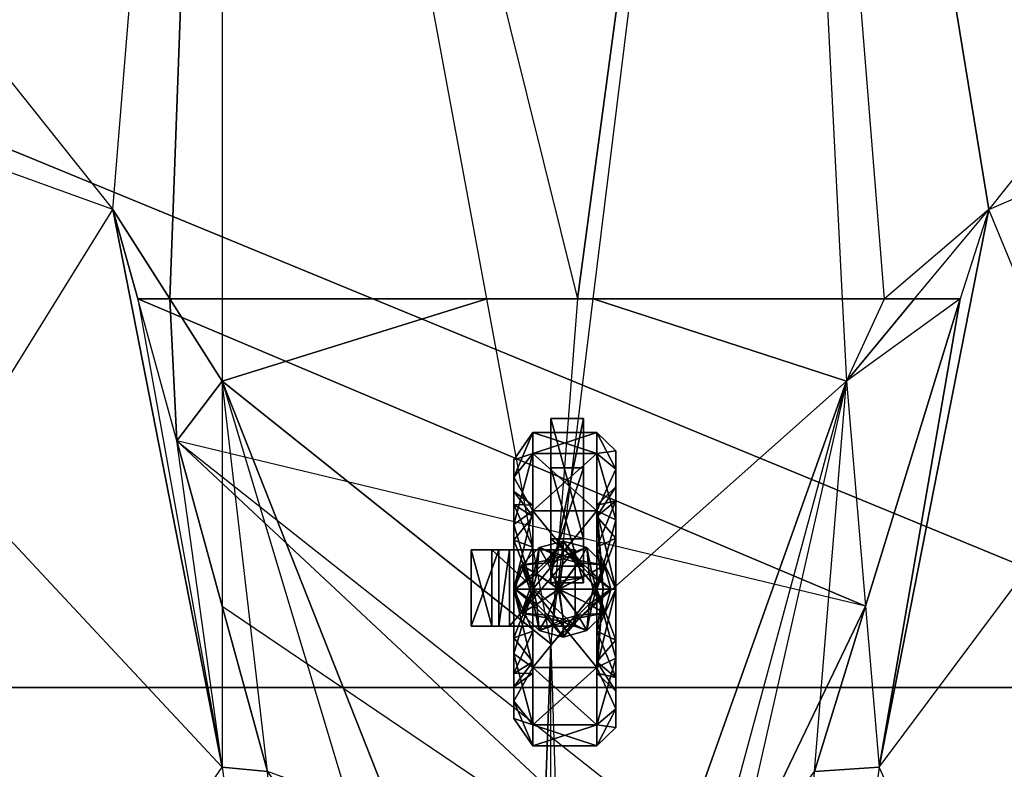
# Model space of a CAD drawing. Header units: metres. Extents: x -305 to 296, y -370 to 370.
# Tile 4 of 13: x -48 to 41, y -217 to -149. Entities that reach past the tile are written whole.
import ezdxf

# ---------------------------------------------------------------- set-up
doc = ezdxf.new("R2010")
doc.units = ezdxf.units.M

msp = doc.modelspace()

# ---------------------------------------------------------------- linework, layer by layer
for points in [[(-39.9999, -166.333, -174.667), (-29.9999, -44, -157.5), (-69.9999, -128.666, -183.667)], [(-39.9999, -166.333, -174.667), (-29.9999, -44, -157.5), (-34.7871, -174.5, -164.502)], [(-29.9999, -44, -157.5), (-29.9999, -174.5, -155.293), (-34.7871, -174.5, -164.502)], [(-29.9999, -44, -157.5), (2.45836, -174.5, -140.39), (20, -44, -156.333)], [(-5.83328, -174.5, -140.583), (-29.9999, -44, -157.5), (2.45836, -174.5, -140.39)], [(-29.9999, -44, -157.5), (-29.9999, -174.5, -155.293), (-5.83328, -174.5, -140.583)], [(2.45836, -174.5, -140.39), (3.88889, -174.5, -140.356), (20, -44, -156.333)], [(20, -44, -156.333), (26.6196, -174.5, -155.23), (3.88889, -174.5, -140.356)], [(20, -44, -156.333), (70, -128.666, -183.667), (40, -166.333, -174.667)], [(20, -44, -156.333), (40, -166.333, -174.667), (30.4929, -174.5, -160.668)], [(20, -44, -156.333), (26.6196, -174.5, -155.23), (30.4929, -174.5, -160.668)], [(-39.9999, -166.333, -174.667), (-69.9999, -155.5, -210.667), (-69.9999, -128.666, -183.667)], [(40, -166.333, -174.667), (65, -155.5, -210.667), (70, -128.666, -183.667)], [(70, -210, -228.667), (92.0001, -139.833, -228.667), (-99.9999, -140, -228.667)], [(-99.9999, -140, -228.667), (-79.9999, -210, -228.667), (70, -210, -228.667)], [(-39.9999, -166.333, -174.667), (-69.9999, -155.5, -210.667), (-54.9999, -190.5, -210.667)], [(50, -190.5, -210.667), (40, -166.333, -174.667), (65, -155.5, -210.667)], [(-39.9999, -166.333, -174.667), (-29.9999, -217.25, -188.167), (-54.9999, -190.5, -210.667)], [(-39.9999, -166.333, -174.667), (-34.7871, -174.5, -164.502), (-37.689, -174.5, -174.416)], [(-39.9999, -166.333, -174.667), (-37.689, -174.5, -174.416), (-29.9999, -217.25, -188.167)], [(40, -166.333, -174.667), (30, -217.25, -188.167), (50, -190.5, -210.667)], [(40, -166.333, -174.667), (37.3828, -174.5, -174.416), (30, -217.25, -188.167)], [(33.2234, -174.5, -164.502), (40, -166.333, -174.667), (30.4929, -174.5, -160.668)], [(33.2234, -174.5, -164.502), (40, -166.333, -174.667), (37.3828, -174.5, -174.416)], [(-34.1403, -187.451, -174.416), (-37.689, -174.5, -174.416), (28.75, -202.562, -174.416)], [(-37.689, -174.5, -174.416), (37.3828, -174.5, -174.416), (28.75, -202.562, -174.416)], [(-37.689, -174.5, -174.416), (37.3828, -174.5, -174.416), (-34.7871, -174.5, -164.502)], [(-37.689, -174.5, -174.416), (-34.7871, -174.5, -164.502), (-34.1403, -187.451, -174.416)], [(-34.1403, -187.451, -174.416), (-37.689, -174.5, -174.416), (-29.9999, -217.25, -188.167)], [(37.3828, -174.5, -174.416), (-34.7871, -174.5, -164.502), (-5.83328, -174.5, -140.583)], [(-34.7871, -174.5, -164.502), (-29.9999, -174.5, -155.293), (-5.83328, -174.5, -140.583)], [(-34.7871, -174.5, -164.502), (-29.9999, -174.5, -155.293), (-29.9999, -182, -155.166)], [(-34.7871, -174.5, -164.502), (-29.9999, -182, -155.166), (-34.1403, -187.451, -174.416)], [(0, -206, -136.5), (-5.83328, -174.5, -140.583), (-29.9999, -182, -155.166)], [(-5.83328, -174.5, -140.583), (-29.9999, -174.5, -155.293), (-29.9999, -182, -155.166)], [(37.3828, -174.5, -174.416), (-5.83328, -174.5, -140.583), (33.2234, -174.5, -164.502)], [(2.45836, -174.5, -140.39), (-5.83328, -174.5, -140.583), (33.2234, -174.5, -164.502)], [(0, -206, -136.5), (-5.83328, -174.5, -140.583), (2.45836, -174.5, -140.39)], [(0, -206, -136.5), (3.88889, -174.5, -140.356), (27.0001, -182, -155.166)], [(0, -206, -136.5), (3.88889, -174.5, -140.356), (2.45836, -174.5, -140.39)], [(2.45836, -174.5, -140.39), (30.4929, -174.5, -160.668), (33.2234, -174.5, -164.502)], [(2.45836, -174.5, -140.39), (30.4929, -174.5, -160.668), (3.88889, -174.5, -140.356)], [(30.4929, -174.5, -160.668), (3.88889, -174.5, -140.356), (26.6196, -174.5, -155.23)], [(3.88889, -174.5, -140.356), (26.6196, -174.5, -155.23), (27.0001, -182, -155.166)], [(30.4929, -174.5, -160.668), (26.6196, -174.5, -155.23), (27.0001, -182, -155.166)], [(30.4929, -174.5, -160.668), (33.2234, -174.5, -164.502), (27.0001, -182, -155.166)], [(27.0001, -182, -155.166), (28.75, -202.562, -174.416), (37.3828, -174.5, -174.416)], [(27.0001, -182, -155.166), (33.2234, -174.5, -164.502), (37.3828, -174.5, -174.416)], [(37.3828, -174.5, -174.416), (28.75, -202.562, -174.416), (30, -217.25, -188.167)], [(-29.9999, -182, -155.166), (-29.9999, -202.562, -174.416), (-34.1403, -187.451, -174.416)], [(0, -206, -136.5), (-29.9999, -182, -155.166), (-1.68478, -253.667, -174.416)], [(-29.9999, -182, -155.166), (-14.9999, -232, -174.416), (-1.68478, -253.667, -174.416)], [(-25.8601, -217.671, -174.416), (-29.9999, -182, -155.166), (-14.9999, -232, -174.416)], [(-29.9999, -182, -155.166), (-29.9999, -202.562, -174.416), (-25.8601, -217.671, -174.416)], [(0, -206, -136.5), (1.51636, -253.667, -174.416), (27.0001, -182, -155.166)], [(1.51636, -253.667, -174.416), (13.5, -232, -174.416), (27.0001, -182, -155.166)], [(16.6885, -227.691, -174.416), (13.5, -232, -174.416), (27.0001, -182, -155.166)], [(16.6885, -227.691, -174.416), (24.1022, -217.671, -174.416), (27.0001, -182, -155.166)], [(27.0001, -182, -155.166), (28.75, -202.562, -174.416), (24.1022, -217.671, -174.416)], [(3, -196.417, -236.25), (0, -196.417, -236.25), (0, -185.417, -249.083)], [(3, -196.417, -236.25), (0, -185.417, -249.083), (3, -185.417, -249.083)], [(3, -185.417, -249.083), (0, -185.417, -249.083), (0, -199.917, -257.25)], [(3, -185.417, -249.083), (0, -199.917, -257.25), (3, -199.917, -257.25)], [(0, -185.417, -249.083), (0, -189.917, -248.5), (0, -196.417, -236.25)], [(0, -185.417, -249.083), (0, -189.917, -248.5), (0, -199.917, -257.25)], [(3, -185.417, -249.083), (3, -189.917, -248.5), (3, -196.417, -236.25)], [(3, -185.417, -249.083), (3, -189.917, -248.5), (3, -199.917, -257.25)], [(-1.62488, -188.615, -292.984), (-1.62488, -186.699, -285.833), (-3.37488, -189.186, -285.833)], [(-1.62488, -186.699, -285.833), (-1.62488, -188.615, -278.683), (-3.37488, -190.769, -279.926)], [(-1.62488, -186.699, -285.833), (-3.37488, -190.769, -279.926), (-3.37488, -189.186, -285.833)], [(4.20844, -188.615, -292.984), (4.20844, -186.699, -285.833), (-1.62488, -186.699, -285.833)], [(4.20844, -188.615, -292.984), (-1.62488, -186.699, -285.833), (-1.62488, -188.615, -292.984)], [(4.20844, -186.699, -285.833), (4.20844, -188.615, -278.683), (-1.62488, -188.615, -278.683)], [(4.20844, -186.699, -285.833), (-1.62488, -188.615, -278.683), (-1.62488, -186.699, -285.833)], [(5.95844, -190.051, -292.155), (5.95844, -188.357, -285.833), (4.20844, -186.699, -285.833)], [(5.95844, -190.051, -292.155), (4.20844, -186.699, -285.833), (4.20844, -188.615, -292.984)], [(5.95844, -188.357, -285.833), (4.20844, -188.615, -278.683), (4.20844, -186.699, -285.833)], [(-34.1403, -187.451, -174.416), (-29.9999, -202.562, -174.416), (13.5, -232, -174.416)], [(-34.1403, -187.451, -174.416), (16.6885, -227.691, -174.416), (13.5, -232, -174.416)], [(-34.1403, -187.451, -174.416), (16.6885, -227.691, -174.416), (28.75, -202.562, -174.416)], [(-34.1403, -187.451, -174.416), (-29.9999, -202.562, -174.416), (-29.9999, -217.25, -188.167)], [(-1.62488, -193.85, -298.218), (-1.62488, -188.615, -292.984), (-3.37488, -190.769, -291.74)], [(-1.62488, -188.615, -292.984), (-3.37488, -189.186, -285.833), (-3.37488, -190.769, -291.74)], [(-1.62488, -188.615, -278.683), (-1.62488, -193.85, -273.449), (-3.37488, -195.093, -275.602)], [(-1.62488, -188.615, -278.683), (-3.37488, -195.093, -275.602), (-3.37488, -190.769, -279.926)], [(4.20844, -193.85, -298.218), (4.20844, -188.615, -292.984), (-1.62488, -188.615, -292.984)], [(4.20844, -193.85, -298.218), (-1.62488, -188.615, -292.984), (-1.62488, -193.85, -298.218)], [(4.20844, -188.615, -278.683), (4.20844, -193.85, -273.449), (-1.62488, -193.85, -273.449)], [(4.20844, -188.615, -278.683), (-1.62488, -193.85, -273.449), (-1.62488, -188.615, -278.683)], [(5.95844, -188.357, -285.833), (5.95844, -190.051, -279.512), (4.20844, -188.615, -278.683)], [(5.95844, -194.679, -296.782), (5.95844, -190.051, -292.155), (4.20844, -188.615, -292.984)], [(5.95844, -194.679, -296.782), (4.20844, -188.615, -292.984), (4.20844, -193.85, -298.218)], [(5.95844, -190.051, -279.512), (4.20844, -193.85, -273.449), (4.20844, -188.615, -278.683)], [(5.95844, -192.923, -290.497), (5.95844, -191.673, -285.833), (5.95844, -188.357, -285.833)], [(5.95844, -192.923, -290.497), (5.95844, -188.357, -285.833), (5.95844, -190.051, -292.155)], [(5.95844, -191.673, -285.833), (5.95844, -190.051, -279.512), (5.95844, -188.357, -285.833)], [(-3.37488, -190.769, -291.74), (-3.37488, -189.186, -285.833), (-3.37488, -192.088, -285.833)], [(-3.37488, -189.186, -285.833), (-3.37488, -190.769, -279.926), (-3.37488, -193.282, -281.377)], [(-3.37488, -189.186, -285.833), (-3.37488, -193.282, -281.377), (-3.37488, -192.088, -285.833)], [(-54.9999, -190.5, -210.667), (-69.9999, -221.5, -221.667), (-44.9999, -239.083, -215.167)], [(-54.9999, -190.5, -210.667), (-44.9999, -239.083, -215.167), (-29.9999, -217.25, -188.167)], [(3, -200.417, -254.333), (0, -200.417, -254.333), (0, -189.917, -248.5)], [(3, -200.417, -254.333), (0, -189.917, -248.5), (3, -189.917, -248.5)], [(3, -189.917, -248.5), (0, -189.917, -248.5), (0, -198.917, -238)], [(3, -189.917, -248.5), (0, -198.917, -238), (3, -198.917, -238)], [(0, -198.917, -238), (0, -196.417, -236.25), (0, -189.917, -248.5)], [(0, -199.917, -257.25), (0, -189.917, -248.5), (0, -200.417, -254.333)], [(3, -198.917, -238), (3, -196.417, -236.25), (3, -189.917, -248.5)], [(3, -199.917, -257.25), (3, -189.917, -248.5), (3, -200.417, -254.333)], [(5.95844, -190.051, -279.512), (5.95844, -194.679, -274.884), (4.20844, -193.85, -273.449)], [(5.95844, -196.337, -293.91), (5.95844, -192.923, -290.497), (5.95844, -190.051, -292.155)], [(5.95844, -196.337, -293.91), (5.95844, -190.051, -292.155), (5.95844, -194.679, -296.782)], [(5.95844, -191.673, -285.833), (5.95844, -192.923, -281.17), (5.95844, -190.051, -279.512)], [(5.95844, -192.923, -281.17), (5.95844, -194.679, -274.884), (5.95844, -190.051, -279.512)], [(50, -190.5, -210.667), (40, -239.083, -215.167), (30, -217.25, -188.167)], [(60, -221.5, -221.667), (50, -190.5, -210.667), (40, -239.083, -215.167)], [(-1.62488, -193.85, -298.218), (-3.37488, -190.769, -291.74), (-3.37488, -195.093, -296.064)], [(-3.37488, -195.093, -296.064), (-3.37488, -190.769, -291.74), (-3.37488, -193.282, -290.289)], [(-3.37488, -190.769, -291.74), (-3.37488, -192.088, -285.833), (-3.37488, -193.282, -290.289)], [(-3.37488, -190.769, -279.926), (-3.37488, -195.093, -275.602), (-3.37488, -196.544, -278.115)], [(-3.37488, -190.769, -279.926), (-3.37488, -196.544, -278.115), (-3.37488, -193.282, -281.377)], [(-3.37488, -193.282, -290.289), (-3.37488, -192.088, -285.833), (-1.62488, -193.331, -285.833)], [(-3.37488, -192.088, -285.833), (-3.37488, -193.282, -281.377), (-1.62488, -194.359, -281.999)], [(-3.37488, -192.088, -285.833), (-1.62488, -194.359, -281.999), (-1.62488, -193.331, -285.833)], [(4.20844, -194.359, -289.668), (4.20844, -193.331, -285.833), (5.95844, -191.673, -285.833)], [(4.20844, -194.359, -289.668), (5.95844, -191.673, -285.833), (5.95844, -192.923, -290.497)], [(4.20844, -193.331, -285.833), (5.95844, -192.923, -281.17), (5.95844, -191.673, -285.833)], [(-3.37488, -195.093, -296.064), (-3.37488, -193.282, -290.289), (-3.37488, -196.544, -293.551)], [(-3.37488, -196.544, -293.551), (-3.37488, -193.282, -290.289), (-1.62488, -194.359, -289.668)], [(-3.37488, -193.282, -290.289), (-1.62488, -193.331, -285.833), (-1.62488, -194.359, -289.668)], [(-3.37488, -193.282, -281.377), (-3.37488, -196.544, -278.115), (-1.62488, -197.166, -279.192)], [(-3.37488, -193.282, -281.377), (-1.62488, -197.166, -279.192), (-1.62488, -194.359, -281.999)], [(4.20844, -197.166, -292.474), (4.20844, -194.359, -289.668), (5.95844, -192.923, -290.497)], [(4.20844, -197.166, -292.474), (5.95844, -192.923, -290.497), (5.95844, -196.337, -293.91)], [(4.20844, -193.331, -285.833), (4.20844, -194.359, -281.999), (5.95844, -192.923, -281.17)], [(4.20844, -194.359, -281.999), (5.95844, -196.337, -277.756), (5.95844, -192.923, -281.17)], [(5.95844, -192.923, -281.17), (5.95844, -196.337, -277.756), (5.95844, -194.679, -274.884)], [(-1.62488, -201, -300.134), (-1.62488, -193.85, -298.218), (-3.37488, -195.093, -296.064)], [(-1.62488, -193.85, -273.449), (-1.62488, -201, -271.533), (-3.37488, -201, -274.02)], [(-1.62488, -193.85, -273.449), (-3.37488, -201, -274.02), (-3.37488, -195.093, -275.602)], [(-1.62488, -194.359, -289.668), (-1.62488, -201, -285.626), (-1.62488, -193.331, -285.833)], [(-1.62488, -193.331, -285.833), (-1.62488, -201, -285.626), (-1.62488, -194.359, -281.999)], [(4.20844, -201, -300.134), (4.20844, -193.85, -298.218), (-1.62488, -193.85, -298.218)], [(4.20844, -201, -300.134), (-1.62488, -193.85, -298.218), (-1.62488, -201, -300.134)], [(4.20844, -193.85, -273.449), (4.20844, -201, -271.533), (-1.62488, -201, -271.533)], [(4.20844, -193.85, -273.449), (-1.62488, -201, -271.533), (-1.62488, -193.85, -273.449)], [(4.79178, -201, -285.626), (4.20844, -194.359, -289.668), (4.20844, -193.331, -285.833)], [(4.79178, -201, -285.626), (4.20844, -193.331, -285.833), (4.20844, -194.359, -281.999)], [(5.95844, -201, -298.476), (5.95844, -194.679, -296.782), (4.20844, -193.85, -298.218)], [(5.95844, -201, -298.476), (4.20844, -193.85, -298.218), (4.20844, -201, -300.134)], [(5.95844, -194.679, -274.884), (4.20844, -201, -271.533), (4.20844, -193.85, -273.449)], [(-3.37488, -196.544, -293.551), (-1.62488, -194.359, -289.668), (-1.62488, -197.166, -292.474)], [(-1.62488, -201, -300.134), (-3.37488, -195.093, -296.064), (-3.37488, -201, -297.647)], [(-3.37488, -201, -297.647), (-3.37488, -195.093, -296.064), (-3.37488, -196.544, -293.551)], [(-3.37488, -195.093, -275.602), (-3.37488, -201, -274.02), (-3.37488, -201, -276.921)], [(-3.37488, -195.093, -275.602), (-3.37488, -201, -276.921), (-3.37488, -196.544, -278.115)], [(-1.62488, -197.166, -292.474), (-1.62488, -201, -285.626), (-1.62488, -194.359, -289.668)], [(-1.62488, -194.359, -281.999), (-1.62488, -201, -285.626), (-1.62488, -197.166, -279.192)], [(4.79178, -201, -285.626), (4.20844, -197.166, -292.474), (4.20844, -194.359, -289.668)], [(4.79178, -201, -285.626), (4.20844, -194.359, -281.999), (4.20844, -197.166, -279.192)], [(4.20844, -194.359, -281.999), (4.20844, -197.166, -279.192), (5.95844, -196.337, -277.756)], [(5.95844, -194.679, -274.884), (5.95844, -201, -273.191), (4.20844, -201, -271.533)], [(5.95844, -201, -295.16), (5.95844, -196.337, -293.91), (5.95844, -194.679, -296.782)], [(5.95844, -201, -295.16), (5.95844, -194.679, -296.782), (5.95844, -201, -298.476)], [(5.95844, -196.337, -277.756), (5.95844, -201, -273.191), (5.95844, -194.679, -274.884)], [(-3.37488, -201, -297.647), (-3.37488, -196.544, -293.551), (-3.37488, -201, -294.745)], [(-3.37488, -201, -294.745), (-3.37488, -196.544, -293.551), (-1.62488, -197.166, -292.474)], [(-3.37488, -196.544, -278.115), (-3.37488, -201, -276.921), (-1.62488, -201, -278.165)], [(-3.37488, -196.544, -278.115), (-1.62488, -201, -278.165), (-1.62488, -197.166, -279.192)], [(1.125, -198.24, -234.205), (-1.06305, -197.21, -234.352), (1.125, -196.624, -234.352)], [(1.125, -196.624, -234.352), (-1.06305, -197.21, -234.352), (-1.06305, -197.21, -241.396)], [(1.125, -196.624, -234.352), (-1.06305, -197.21, -241.396), (1.125, -196.624, -241.396)], [(1.125, -196.624, -241.396), (-1.06305, -197.21, -241.396), (-0.38979, -198.376, -241.396)], [(1.125, -197.97, -250.2), (-1.06305, -197.21, -250.347), (1.125, -196.624, -250.347)], [(1.125, -196.624, -250.347), (-1.06305, -197.21, -250.347), (-1.06305, -197.21, -260.179)], [(1.125, -196.624, -250.347), (-1.06305, -197.21, -260.179), (1.125, -196.624, -260.179)], [(1.125, -196.624, -260.179), (-1.06305, -197.21, -260.179), (-0.25513, -198.609, -260.179)], [(1.125, -196.624, -241.396), (-0.38979, -198.376, -241.396), (1.125, -197.97, -241.396)], [(1.125, -196.624, -260.179), (-0.25513, -198.609, -260.179), (1.125, -198.24, -260.179)], [(3, -198.917, -238), (0, -198.917, -238), (0, -196.417, -236.25)], [(3, -198.917, -238), (0, -196.417, -236.25), (3, -196.417, -236.25)], [(2.50516, -198.609, -234.205), (1.125, -198.24, -234.205), (1.125, -196.624, -234.352)], [(2.50516, -198.609, -234.205), (1.125, -196.624, -234.352), (3.31308, -197.21, -234.352)], [(3.31308, -197.21, -234.352), (1.125, -196.624, -234.352), (1.125, -196.624, -241.396)], [(3.31308, -197.21, -234.352), (1.125, -196.624, -241.396), (3.31308, -197.21, -241.396)], [(3.31308, -197.21, -241.396), (1.125, -196.624, -241.396), (1.125, -197.97, -241.396)], [(2.63982, -198.376, -250.2), (1.125, -197.97, -250.2), (1.125, -196.624, -250.347)], [(2.63982, -198.376, -250.2), (1.125, -196.624, -250.347), (3.31308, -197.21, -250.347)], [(3.31308, -197.21, -250.347), (1.125, -196.624, -250.347), (1.125, -196.624, -260.179)], [(3.31308, -197.21, -250.347), (1.125, -196.624, -260.179), (3.31308, -197.21, -260.179)], [(3.31308, -197.21, -260.179), (1.125, -196.624, -260.179), (1.125, -198.24, -260.179)], [(4.20844, -201, -293.502), (4.20844, -197.166, -292.474), (5.95844, -196.337, -293.91)], [(4.20844, -201, -293.502), (5.95844, -196.337, -293.91), (5.95844, -201, -295.16)], [(4.20844, -197.166, -279.192), (5.95844, -201, -276.507), (5.95844, -196.337, -277.756)], [(5.95844, -196.337, -277.756), (5.95844, -201, -276.507), (5.95844, -201, -273.191)], [(-7.24994, -204.375, -268.917), (-7.24994, -197.416, -268.917), (-7.24997, -197.416, -281.604)], [(-7.24994, -204.375, -268.917), (-7.24997, -197.416, -281.604), (-7.24997, -204.375, -281.604)], [(-7.24997, -204.375, -281.604), (-7.24997, -197.416, -281.604), (-7.24994, -197.416, -287.583)], [(-7.24997, -204.375, -281.604), (-7.24994, -197.416, -287.583), (-7.24994, -204.375, -287.583)], [(-4.74997, -197.416, -271.687), (-7.24994, -197.416, -268.917), (-7.24997, -197.416, -281.604)], [(-7.24997, -197.416, -281.604), (-4.74997, -197.416, -271.687), (-4.74997, -197.416, -281.604)], [(-4.74997, -197.416, -281.604), (-7.24997, -197.416, -281.604), (-7.24994, -197.416, -287.583)], [(-5.37494, -204.375, -267.167), (-5.37494, -197.416, -267.167), (-7.24994, -197.416, -268.917)], [(-5.37494, -204.375, -267.167), (-7.24994, -197.416, -268.917), (-7.24994, -204.375, -268.917)], [(-7.24994, -204.375, -287.583), (-7.24994, -197.416, -287.583), (-4.74994, -197.416, -287.583)], [(-7.24994, -204.375, -287.583), (-4.74994, -197.416, -287.583), (-4.74994, -204.375, -287.583)], [(-5.37494, -197.416, -267.167), (-3.74994, -197.416, -269.208), (-7.24994, -197.416, -268.917)], [(-3.74994, -197.416, -269.208), (-7.24994, -197.416, -268.917), (-4.74997, -197.416, -271.687)], [(-7.24994, -197.416, -287.583), (-4.74997, -197.416, -281.604), (-4.74994, -197.416, -287.583)], [(2.25003, -204.375, -267.167), (2.25003, -197.416, -267.167), (-5.37494, -197.416, -267.167)], [(2.25003, -204.375, -267.167), (-5.37494, -197.416, -267.167), (-5.37494, -204.375, -267.167)], [(-3.74994, -197.416, -269.208), (2.25003, -197.416, -267.167), (-5.37494, -197.416, -267.167)], [(-4.74994, -204.375, -287.583), (-4.74994, -197.416, -287.583), (-4.74997, -197.416, -281.604)], [(-4.74994, -204.375, -287.583), (-4.74997, -197.416, -281.604), (-4.74997, -204.375, -281.604)], [(-4.74997, -204.375, -281.604), (-4.74997, -197.416, -281.604), (-4.74997, -197.416, -271.687)], [(-4.74997, -204.375, -281.604), (-4.74997, -197.416, -271.687), (-4.74997, -204.375, -271.687)], [(-4.74997, -204.375, -271.687), (-4.74997, -197.416, -271.687), (-3.74994, -197.416, -269.208)], [(-4.74997, -204.375, -271.687), (-3.74994, -197.416, -269.208), (-3.74994, -204.375, -269.208)], [(-3.74994, -204.375, -269.208), (-3.74994, -197.416, -269.208), (2.25003, -197.416, -269.354)], [(-3.74994, -204.375, -269.208), (2.25003, -197.416, -269.354), (2.25003, -204.375, -269.354)], [(2.25003, -197.416, -269.354), (2.25003, -197.416, -267.167), (-3.74994, -197.416, -269.208)], [(-3.37488, -201, -294.745), (-1.62488, -197.166, -292.474), (-1.62488, -201, -293.502)], [(-0.25513, -198.609, -234.205), (-2.66484, -198.812, -234.352), (-1.06305, -197.21, -234.352)], [(-1.06305, -197.21, -234.352), (-2.66484, -198.812, -234.352), (-2.66484, -198.812, -241.396)], [(-1.06305, -197.21, -234.352), (-2.66484, -198.812, -241.396), (-1.06305, -197.21, -241.396)], [(-1.06305, -197.21, -241.396), (-2.66484, -198.812, -241.396), (-1.4987, -199.485, -241.396)], [(-1.06305, -197.21, -250.347), (-2.66483, -198.812, -250.347), (-2.66484, -198.812, -260.179)], [(-1.06305, -197.21, -250.347), (-2.66484, -198.812, -260.179), (-1.06305, -197.21, -260.179)], [(-1.06305, -197.21, -260.179), (-2.66484, -198.812, -260.179), (-1.26547, -199.62, -260.179)], [(-0.38979, -198.376, -250.2), (-2.66483, -198.812, -250.347), (-1.06305, -197.21, -250.347)], [(-1.62488, -201, -293.502), (-1.62488, -201, -285.626), (-1.62488, -197.166, -292.474)], [(-1.62488, -197.166, -279.192), (-1.62488, -201, -285.626), (-1.62488, -201, -278.165)], [(-1.06305, -197.21, -241.396), (-1.4987, -199.485, -241.396), (-0.38979, -198.376, -241.396)], [(-1.06305, -197.21, -260.179), (-1.26547, -199.62, -260.179), (-0.25513, -198.609, -260.179)], [(1.125, -198.24, -234.205), (-0.25513, -198.609, -234.205), (-1.06305, -197.21, -234.352)], [(1.125, -197.97, -250.2), (-0.38979, -198.376, -250.2), (-1.06305, -197.21, -250.347)], [(3.31308, -197.21, -241.396), (1.125, -197.97, -241.396), (2.63982, -198.376, -241.396)], [(3.31308, -197.21, -260.179), (1.125, -198.24, -260.179), (2.50516, -198.609, -260.179)], [(2.25003, -204.375, -269.354), (2.25003, -197.416, -269.354), (2.25003, -197.416, -267.167)], [(2.25003, -204.375, -269.354), (2.25003, -197.416, -267.167), (2.25003, -204.375, -267.167)], [(3.51549, -199.62, -234.205), (2.50516, -198.609, -234.205), (3.31308, -197.21, -234.352)], [(4.91487, -198.812, -260.179), (3.31308, -197.21, -260.179), (2.50516, -198.609, -260.179)], [(4.91487, -198.812, -241.396), (3.31308, -197.21, -241.396), (2.63982, -198.376, -241.396)], [(3.74873, -199.485, -250.2), (2.63982, -198.376, -250.2), (3.31308, -197.21, -250.347)], [(3.51549, -199.62, -234.205), (3.31308, -197.21, -234.352), (4.91487, -198.812, -234.352)], [(4.91487, -198.812, -234.352), (3.31308, -197.21, -234.352), (3.31308, -197.21, -241.396)], [(4.91487, -198.812, -234.352), (3.31308, -197.21, -241.396), (4.91487, -198.812, -241.396)], [(3.74873, -199.485, -250.2), (3.31308, -197.21, -250.347), (4.91486, -198.812, -250.347)], [(4.91486, -198.812, -250.347), (3.31308, -197.21, -250.347), (3.31308, -197.21, -260.179)], [(4.91486, -198.812, -250.347), (3.31308, -197.21, -260.179), (4.91487, -198.812, -260.179)], [(4.79178, -201, -285.626), (4.20844, -201, -293.502), (4.20844, -197.166, -292.474)], [(4.79178, -201, -285.626), (4.20844, -197.166, -279.192), (4.20844, -201, -278.165)], [(4.20844, -197.166, -279.192), (4.20844, -201, -278.165), (5.95844, -201, -276.507)], [(-0.25513, -198.609, -234.205), (-1.26546, -199.62, -234.205), (-2.66484, -198.812, -234.352)], [(-0.38979, -198.376, -250.2), (-1.4987, -199.485, -250.2), (-2.66483, -198.812, -250.347)], [(-0.38979, -198.376, -241.396), (-1.4987, -199.485, -241.396), (-1.4987, -199.485, -250.2)], [(-0.38979, -198.376, -241.396), (-1.4987, -199.485, -250.2), (-0.38979, -198.376, -250.2)], [(0.78848, -201, -226.868), (-0.25513, -198.609, -226.721), (-1.26547, -199.62, -226.721)], [(-0.25513, -198.609, -226.721), (-1.26547, -199.62, -226.721), (-1.26546, -199.62, -234.205)], [(-0.25513, -198.609, -260.179), (-1.26547, -199.62, -260.179), (-1.26547, -199.62, -267.81)], [(-0.25513, -198.609, -260.179), (-1.26547, -199.62, -267.81), (-0.25513, -198.609, -267.81)], [(-0.25513, -198.609, -267.81), (0.72116, -201, -267.81), (-1.26547, -199.62, -267.81)], [(-0.25513, -198.609, -226.721), (-1.26546, -199.62, -234.205), (-0.25513, -198.609, -234.205)], [(1.125, -197.97, -241.396), (-0.38979, -198.376, -241.396), (-0.38979, -198.376, -250.2)], [(1.125, -197.97, -241.396), (-0.38979, -198.376, -250.2), (1.125, -197.97, -250.2)], [(0.78848, -201, -226.868), (1.125, -198.24, -226.721), (-0.25513, -198.609, -226.721)], [(1.125, -198.24, -226.721), (-0.25513, -198.609, -226.721), (-0.25513, -198.609, -234.205)], [(1.125, -198.24, -226.721), (-0.25513, -198.609, -234.205), (1.125, -198.24, -234.205)], [(1.125, -198.24, -260.179), (-0.25513, -198.609, -260.179), (-0.25513, -198.609, -267.81)], [(1.125, -198.24, -260.179), (-0.25513, -198.609, -267.81), (1.125, -198.24, -267.81)], [(1.125, -198.24, -267.81), (0.72116, -201, -267.81), (-0.25513, -198.609, -267.81)], [(2.50516, -198.609, -267.81), (0.72116, -201, -267.81), (1.125, -198.24, -267.81)], [(3.5155, -199.62, -267.81), (0.72116, -201, -267.81), (2.50516, -198.609, -267.81)], [(0.78848, -201, -226.868), (2.50516, -198.609, -226.721), (1.125, -198.24, -226.721)], [(0.78848, -201, -226.868), (3.5155, -199.62, -226.721), (2.50516, -198.609, -226.721)], [(2.63982, -198.376, -241.396), (1.125, -197.97, -241.396), (1.125, -197.97, -250.2)], [(2.63982, -198.376, -241.396), (1.125, -197.97, -250.2), (2.63982, -198.376, -250.2)], [(2.50516, -198.609, -226.721), (1.125, -198.24, -226.721), (1.125, -198.24, -234.205)], [(2.50516, -198.609, -226.721), (1.125, -198.24, -234.205), (2.50516, -198.609, -234.205)], [(2.50516, -198.609, -260.179), (1.125, -198.24, -260.179), (1.125, -198.24, -267.81)], [(2.50516, -198.609, -260.179), (1.125, -198.24, -267.81), (2.50516, -198.609, -267.81)], [(3.5155, -199.62, -226.721), (2.50516, -198.609, -226.721), (2.50516, -198.609, -234.205)], [(3.5155, -199.62, -226.721), (2.50516, -198.609, -234.205), (3.51549, -199.62, -234.205)], [(4.91487, -198.812, -260.179), (2.50516, -198.609, -260.179), (3.5155, -199.62, -260.179)], [(3.5155, -199.62, -260.179), (2.50516, -198.609, -260.179), (2.50516, -198.609, -267.81)], [(3.5155, -199.62, -260.179), (2.50516, -198.609, -267.81), (3.5155, -199.62, -267.81)], [(4.91487, -198.812, -241.396), (2.63982, -198.376, -241.396), (3.74873, -199.485, -241.396)], [(3.74873, -199.485, -241.396), (2.63982, -198.376, -241.396), (2.63982, -198.376, -250.2)], [(3.74873, -199.485, -241.396), (2.63982, -198.376, -250.2), (3.74873, -199.485, -250.2)], [(-1.26546, -199.62, -234.205), (-3.25114, -201, -234.352), (-2.66484, -198.812, -234.352)], [(-2.66484, -198.812, -234.352), (-3.25114, -201, -234.352), (-3.25114, -201, -241.396)], [(-2.66484, -198.812, -234.352), (-3.25114, -201, -241.396), (-2.66484, -198.812, -241.396)], [(-2.66484, -198.812, -241.396), (-3.25114, -201, -241.396), (-1.9046, -201, -241.396)], [(-2.66483, -198.812, -250.347), (-3.25113, -201, -250.347), (-3.25114, -201, -260.179)], [(-2.66483, -198.812, -250.347), (-3.25114, -201, -260.179), (-2.66484, -198.812, -260.179)], [(-2.66484, -198.812, -260.179), (-3.25114, -201, -260.179), (-1.63528, -201, -260.179)], [(-1.26546, -199.62, -234.205), (-1.63527, -201, -234.205), (-3.25114, -201, -234.352)], [(-1.4987, -199.485, -250.2), (-3.25113, -201, -250.347), (-2.66483, -198.812, -250.347)], [(-1.4987, -199.485, -250.2), (-1.9046, -201, -250.2), (-3.25113, -201, -250.347)], [(-2.66484, -198.812, -241.396), (-1.9046, -201, -241.396), (-1.4987, -199.485, -241.396)], [(-2.66484, -198.812, -260.179), (-1.63528, -201, -260.179), (-1.26547, -199.62, -260.179)], [(-1.4987, -199.485, -241.396), (-1.9046, -201, -241.396), (-1.9046, -201, -250.2)], [(-1.4987, -199.485, -241.396), (-1.9046, -201, -250.2), (-1.4987, -199.485, -250.2)], [(0.78848, -201, -226.868), (-1.26547, -199.62, -226.721), (-1.63528, -201, -226.721)], [(-1.26547, -199.62, -226.721), (-1.63528, -201, -226.721), (-1.63527, -201, -234.205)], [(-1.26547, -199.62, -260.179), (-1.63528, -201, -260.179), (-1.63528, -201, -267.81)], [(-1.26547, -199.62, -260.179), (-1.63528, -201, -267.81), (-1.26547, -199.62, -267.81)], [(-1.26547, -199.62, -267.81), (0.72116, -201, -267.81), (-1.63528, -201, -267.81)], [(-1.26547, -199.62, -226.721), (-1.63527, -201, -234.205), (-1.26546, -199.62, -234.205)], [(3.88531, -201, -267.81), (0.72116, -201, -267.81), (3.5155, -199.62, -267.81)], [(0.78848, -201, -226.868), (3.88531, -201, -226.721), (3.5155, -199.62, -226.721)], [(3.8853, -201, -234.205), (3.51549, -199.62, -234.205), (4.91487, -198.812, -234.352)], [(3.88531, -201, -226.721), (3.5155, -199.62, -226.721), (3.51549, -199.62, -234.205)], [(3.88531, -201, -226.721), (3.51549, -199.62, -234.205), (3.8853, -201, -234.205)], [(5.50117, -201, -260.179), (4.91487, -198.812, -260.179), (3.5155, -199.62, -260.179)], [(5.50117, -201, -260.179), (3.5155, -199.62, -260.179), (3.88531, -201, -260.179)], [(3.88531, -201, -260.179), (3.5155, -199.62, -260.179), (3.5155, -199.62, -267.81)], [(3.88531, -201, -260.179), (3.5155, -199.62, -267.81), (3.88531, -201, -267.81)], [(5.50117, -201, -241.396), (4.91487, -198.812, -241.396), (3.74873, -199.485, -241.396)], [(4.15463, -201, -250.2), (3.74873, -199.485, -250.2), (4.91486, -198.812, -250.347)], [(5.50117, -201, -241.396), (3.74873, -199.485, -241.396), (4.15463, -201, -241.396)], [(4.15463, -201, -241.396), (3.74873, -199.485, -241.396), (3.74873, -199.485, -250.2)], [(4.15463, -201, -241.396), (3.74873, -199.485, -250.2), (4.15463, -201, -250.2)], [(3.8853, -201, -234.205), (4.91487, -198.812, -234.352), (5.50117, -201, -234.352)], [(4.15463, -201, -250.2), (4.91486, -198.812, -250.347), (5.50116, -201, -250.347)], [(5.50116, -201, -250.347), (4.91486, -198.812, -250.347), (4.91487, -198.812, -260.179)], [(5.50117, -201, -234.352), (4.91487, -198.812, -234.352), (4.91487, -198.812, -241.396)], [(5.50117, -201, -234.352), (4.91487, -198.812, -241.396), (5.50117, -201, -241.396)], [(5.50116, -201, -250.347), (4.91487, -198.812, -260.179), (5.50117, -201, -260.179)], [(3, -199.917, -257.25), (0, -199.917, -257.25), (0, -200.417, -254.333)], [(3, -199.917, -257.25), (0, -200.417, -254.333), (3, -200.417, -254.333)], [(-1.62488, -201, -271.533), (-1.62488, -208.15, -273.449), (-3.37488, -206.907, -275.602)], [(-1.62488, -201, -271.533), (-3.37488, -206.907, -275.602), (-3.37488, -201, -274.02)], [(-3.37488, -201, -274.02), (-3.37488, -206.907, -275.602), (-3.37488, -205.456, -278.115)], [(-3.37488, -201, -274.02), (-3.37488, -205.456, -278.115), (-3.37488, -201, -276.921)], [(-3.37488, -201, -276.921), (-3.37488, -205.456, -278.115), (-1.62488, -204.834, -279.192)], [(-3.37488, -201, -276.921), (-1.62488, -204.834, -279.192), (-1.62488, -201, -278.165)], [(-1.62488, -208.15, -298.218), (-1.62488, -201, -300.134), (-3.37488, -201, -297.647)], [(-1.62488, -208.15, -298.218), (-3.37488, -201, -297.647), (-3.37488, -206.907, -296.064)], [(-3.37488, -206.907, -296.064), (-3.37488, -201, -297.647), (-3.37488, -201, -294.745)], [(-3.37488, -206.907, -296.064), (-3.37488, -201, -294.745), (-3.37488, -205.456, -293.551)], [(-3.37488, -205.456, -293.551), (-3.37488, -201, -294.745), (-1.62488, -201, -293.502)], [(-3.37488, -205.456, -293.551), (-1.62488, -201, -293.502), (-1.62488, -204.834, -292.474)], [(-1.63527, -201, -234.205), (-2.66484, -203.188, -234.352), (-3.25114, -201, -234.352)], [(-3.25114, -201, -234.352), (-2.66484, -203.188, -234.352), (-2.66484, -203.188, -241.396)], [(-3.25114, -201, -234.352), (-2.66484, -203.188, -241.396), (-3.25114, -201, -241.396)], [(-3.25114, -201, -241.396), (-2.66484, -203.188, -241.396), (-1.4987, -202.515, -241.396)], [(-3.25114, -201, -241.396), (-1.4987, -202.515, -241.396), (-1.9046, -201, -241.396)], [(-3.25113, -201, -250.347), (-2.66484, -203.188, -260.179), (-3.25114, -201, -260.179)], [(-3.25114, -201, -260.179), (-2.66484, -203.188, -260.179), (-1.26547, -202.38, -260.179)], [(-3.25114, -201, -260.179), (-1.26547, -202.38, -260.179), (-1.63528, -201, -260.179)], [(-1.9046, -201, -250.2), (-2.66483, -203.188, -250.347), (-3.25113, -201, -250.347)], [(-3.25113, -201, -250.347), (-2.66483, -203.188, -250.347), (-2.66484, -203.188, -260.179)], [(-1.63527, -201, -234.205), (-1.26546, -202.38, -234.205), (-2.66484, -203.188, -234.352)], [(-1.9046, -201, -250.2), (-1.4987, -202.515, -250.2), (-2.66483, -203.188, -250.347)], [(-1.9046, -201, -241.396), (-1.4987, -202.515, -241.396), (-1.4987, -202.515, -250.2)], [(-1.9046, -201, -241.396), (-1.4987, -202.515, -250.2), (-1.9046, -201, -250.2)], [(0.78848, -201, -226.868), (-1.63528, -201, -226.721), (-1.26547, -202.38, -226.721)], [(-1.63528, -201, -226.721), (-1.26547, -202.38, -226.721), (-1.26546, -202.38, -234.205)], [(-1.63528, -201, -226.721), (-1.26546, -202.38, -234.205), (-1.63527, -201, -234.205)], [(-1.63528, -201, -260.179), (-1.26547, -202.38, -260.179), (-1.26547, -202.38, -267.81)], [(-1.63528, -201, -260.179), (-1.26547, -202.38, -267.81), (-1.63528, -201, -267.81)], [(-1.63528, -201, -267.81), (0.72116, -201, -267.81), (-1.26547, -202.38, -267.81)], [(4.20844, -201, -271.533), (4.20844, -208.15, -273.448), (-1.62488, -208.15, -273.449)], [(4.20844, -201, -271.533), (-1.62488, -208.15, -273.449), (-1.62488, -201, -271.533)], [(-1.62488, -201, -278.165), (-1.62488, -201, -285.626), (-1.62488, -204.834, -279.192)], [(-1.62488, -204.834, -279.192), (-1.62488, -201, -285.626), (-1.62488, -207.641, -281.999)], [(-1.62488, -207.641, -281.999), (-1.62488, -201, -285.626), (-1.62488, -208.668, -285.833)], [(-1.62488, -208.668, -285.833), (-1.62488, -201, -285.626), (-1.62488, -207.641, -289.668)], [(-1.62488, -207.641, -289.668), (-1.62488, -201, -285.626), (-1.62488, -204.834, -292.474)], [(4.20844, -208.15, -298.218), (4.20844, -201, -300.134), (-1.62488, -201, -300.134)], [(4.20844, -208.15, -298.218), (-1.62488, -201, -300.134), (-1.62488, -208.15, -298.218)], [(-1.62488, -204.834, -292.474), (-1.62488, -201, -285.626), (-1.62488, -201, -293.502)], [(0.78848, -201, -226.868), (-1.26547, -202.38, -226.721), (-0.25513, -203.39, -226.721)], [(-1.26547, -202.38, -267.81), (0.72116, -201, -267.81), (-0.25513, -203.39, -267.81)], [(0.78848, -201, -226.868), (-0.25513, -203.39, -226.721), (1.125, -203.76, -226.721)], [(-0.25513, -203.39, -267.81), (0.72116, -201, -267.81), (1.125, -203.76, -267.81)], [(1.125, -203.76, -267.81), (0.72116, -201, -267.81), (2.50516, -203.39, -267.81)], [(2.50516, -203.39, -267.81), (0.72116, -201, -267.81), (3.5155, -202.38, -267.81)], [(3.5155, -202.38, -267.81), (0.72116, -201, -267.81), (3.88531, -201, -267.81)], [(0.78848, -201, -226.868), (1.125, -203.76, -226.721), (2.50516, -203.39, -226.721)], [(0.78848, -201, -226.868), (2.50516, -203.39, -226.721), (3.5155, -202.38, -226.721)], [(0.78848, -201, -226.868), (3.5155, -202.38, -226.721), (3.88531, -201, -226.721)], [(3.5155, -202.38, -226.721), (3.8853, -201, -234.205), (3.51549, -202.38, -234.205)], [(3.51549, -202.38, -234.205), (3.8853, -201, -234.205), (5.50117, -201, -234.352)], [(3.51549, -202.38, -234.205), (5.50117, -201, -234.352), (4.91487, -203.188, -234.352)], [(3.5155, -202.38, -226.721), (3.88531, -201, -226.721), (3.8853, -201, -234.205)], [(4.91487, -203.188, -260.179), (3.88531, -201, -260.179), (3.5155, -202.38, -260.179)], [(3.5155, -202.38, -260.179), (3.88531, -201, -260.179), (3.88531, -201, -267.81)], [(3.5155, -202.38, -260.179), (3.88531, -201, -267.81), (3.5155, -202.38, -267.81)], [(4.91487, -203.188, -241.396), (4.15463, -201, -241.396), (3.74873, -202.515, -241.396)], [(3.74873, -202.515, -241.396), (4.15463, -201, -241.396), (4.15463, -201, -250.2)], [(3.74873, -202.515, -241.396), (4.15463, -201, -250.2), (3.74873, -202.515, -250.2)], [(3.74873, -202.515, -250.2), (4.15463, -201, -250.2), (5.50116, -201, -250.347)], [(3.74873, -202.515, -250.2), (5.50116, -201, -250.347), (4.91486, -203.188, -250.347)], [(4.91487, -203.188, -260.179), (5.50117, -201, -260.179), (3.88531, -201, -260.179)], [(4.91487, -203.188, -241.396), (5.50117, -201, -241.396), (4.15463, -201, -241.396)], [(4.79178, -201, -285.626), (4.20844, -201, -278.165), (4.20844, -204.834, -279.192)], [(4.20844, -201, -278.165), (4.20844, -204.834, -279.192), (5.95844, -205.663, -277.756)], [(4.20844, -201, -278.165), (5.95844, -205.663, -277.756), (5.95844, -201, -276.507)], [(5.95844, -201, -273.191), (5.95844, -207.321, -274.884), (4.20844, -208.15, -273.448)], [(5.95844, -201, -273.191), (4.20844, -208.15, -273.448), (4.20844, -201, -271.533)], [(4.79178, -201, -285.626), (4.20844, -204.834, -279.192), (4.20844, -207.641, -281.999)], [(4.79178, -201, -285.626), (4.20844, -207.641, -281.999), (4.20844, -208.668, -285.833)], [(4.79178, -201, -285.626), (4.20844, -208.668, -285.833), (4.20844, -207.641, -289.668)], [(4.79178, -201, -285.626), (4.20844, -207.641, -289.668), (4.20844, -204.834, -292.474)], [(4.79178, -201, -285.626), (4.20844, -204.834, -292.474), (4.20844, -201, -293.502)], [(4.20844, -204.834, -292.474), (4.20844, -201, -293.502), (5.95844, -201, -295.16)], [(4.20844, -204.834, -292.474), (5.95844, -201, -295.16), (5.95844, -205.663, -293.91)], [(5.95844, -207.321, -296.782), (5.95844, -201, -298.476), (4.20844, -201, -300.134)], [(5.95844, -207.321, -296.782), (4.20844, -201, -300.134), (4.20844, -208.15, -298.218)], [(4.91486, -203.188, -250.347), (5.50116, -201, -250.347), (5.50117, -201, -260.179)], [(4.91486, -203.188, -250.347), (5.50117, -201, -260.179), (4.91487, -203.188, -260.179)], [(4.91487, -203.188, -234.352), (5.50117, -201, -234.352), (5.50117, -201, -241.396)], [(4.91487, -203.188, -234.352), (5.50117, -201, -241.396), (4.91487, -203.188, -241.396)], [(5.95844, -201, -276.507), (5.95844, -205.663, -277.756), (5.95844, -207.321, -274.884)], [(5.95844, -201, -276.507), (5.95844, -207.321, -274.884), (5.95844, -201, -273.191)], [(5.95844, -205.663, -293.91), (5.95844, -201, -295.16), (5.95844, -201, -298.476)], [(5.95844, -205.663, -293.91), (5.95844, -201, -298.476), (5.95844, -207.321, -296.782)], [(-25.8601, -217.671, -174.416), (-29.9999, -202.562, -174.416), (13.5, -232, -174.416)], [(-25.8601, -217.671, -174.416), (-29.9999, -202.562, -174.416), (-29.9999, -217.25, -188.167)], [(-1.26546, -202.38, -234.205), (-1.06305, -204.79, -234.352), (-2.66484, -203.188, -234.352)], [(-2.66484, -203.188, -260.179), (-0.25513, -203.39, -260.179), (-1.26547, -202.38, -260.179)], [(-2.66484, -203.188, -241.396), (-0.38979, -203.624, -241.396), (-1.4987, -202.515, -241.396)], [(-2.66484, -203.188, -234.352), (-1.06305, -204.79, -234.352), (-1.06305, -204.79, -241.396)], [(-2.66484, -203.188, -234.352), (-1.06305, -204.79, -241.396), (-2.66484, -203.188, -241.396)], [(-2.66484, -203.188, -241.396), (-1.06305, -204.79, -241.396), (-0.38979, -203.624, -241.396)], [(-2.66483, -203.188, -250.347), (-1.06305, -204.79, -260.179), (-2.66484, -203.188, -260.179)], [(-2.66484, -203.188, -260.179), (-1.06305, -204.79, -260.179), (-0.25513, -203.39, -260.179)], [(-1.4987, -202.515, -250.2), (-1.06305, -204.79, -250.347), (-2.66483, -203.188, -250.347)], [(-2.66483, -203.188, -250.347), (-1.06305, -204.79, -250.347), (-1.06305, -204.79, -260.179)], [(-1.4987, -202.515, -241.396), (-0.38979, -203.624, -241.396), (-0.38979, -203.624, -250.2)], [(-1.4987, -202.515, -241.396), (-0.38979, -203.624, -250.2), (-1.4987, -202.515, -250.2)], [(-1.4987, -202.515, -250.2), (-0.38979, -203.624, -250.2), (-1.06305, -204.79, -250.347)], [(-1.26547, -202.38, -226.721), (-0.25513, -203.39, -226.721), (-0.25513, -203.39, -234.205)], [(-1.26547, -202.38, -226.721), (-0.25513, -203.39, -234.205), (-1.26546, -202.38, -234.205)], [(-1.26547, -202.38, -260.179), (-0.25513, -203.39, -260.179), (-0.25513, -203.39, -267.81)], [(-1.26547, -202.38, -260.179), (-0.25513, -203.39, -267.81), (-1.26547, -202.38, -267.81)], [(-1.26546, -202.38, -234.205), (-0.25513, -203.39, -234.205), (-1.06305, -204.79, -234.352)], [(2.50516, -203.39, -226.721), (3.5155, -202.38, -226.721), (3.51549, -202.38, -234.205)], [(2.50516, -203.39, -226.721), (3.51549, -202.38, -234.205), (2.50516, -203.39, -234.205)], [(2.50516, -203.39, -234.205), (3.51549, -202.38, -234.205), (4.91487, -203.188, -234.352)], [(3.31308, -204.79, -260.179), (3.5155, -202.38, -260.179), (2.50516, -203.39, -260.179)], [(2.50516, -203.39, -260.179), (3.5155, -202.38, -260.179), (3.5155, -202.38, -267.81)], [(2.50516, -203.39, -260.179), (3.5155, -202.38, -267.81), (2.50516, -203.39, -267.81)], [(2.50516, -203.39, -234.205), (4.91487, -203.188, -234.352), (3.31308, -204.79, -234.352)], [(3.31308, -204.79, -241.396), (3.74873, -202.515, -241.396), (2.63982, -203.624, -241.396)], [(2.63982, -203.624, -241.396), (3.74873, -202.515, -241.396), (3.74873, -202.515, -250.2)], [(2.63982, -203.624, -241.396), (3.74873, -202.515, -250.2), (2.63982, -203.624, -250.2)], [(2.63982, -203.624, -250.2), (3.74873, -202.515, -250.2), (4.91486, -203.188, -250.347)], [(2.63982, -203.624, -250.2), (4.91486, -203.188, -250.347), (3.31308, -204.79, -250.347)], [(3.31308, -204.79, -260.179), (4.91487, -203.188, -260.179), (3.5155, -202.38, -260.179)], [(3.31308, -204.79, -241.396), (4.91487, -203.188, -241.396), (3.74873, -202.515, -241.396)], [(3.31308, -204.79, -234.352), (4.91487, -203.188, -234.352), (4.91487, -203.188, -241.396)], [(3.31308, -204.79, -234.352), (4.91487, -203.188, -241.396), (3.31308, -204.79, -241.396)], [(3.31308, -204.79, -250.347), (4.91486, -203.188, -250.347), (4.91487, -203.188, -260.179)], [(3.31308, -204.79, -250.347), (4.91487, -203.188, -260.179), (3.31308, -204.79, -260.179)], [(16.6885, -227.691, -174.416), (24.1022, -217.671, -174.416), (28.75, -202.562, -174.416)], [(24.1022, -217.671, -174.416), (28.75, -202.562, -174.416), (30, -217.25, -188.167)], [(-0.25513, -203.39, -234.205), (1.125, -205.376, -234.352), (-1.06305, -204.79, -234.352)], [(-1.06305, -204.79, -260.179), (1.125, -203.76, -260.179), (-0.25513, -203.39, -260.179)], [(-1.06305, -204.79, -241.396), (1.125, -204.03, -241.396), (-0.38979, -203.624, -241.396)], [(-0.38979, -203.624, -250.2), (1.125, -205.376, -250.347), (-1.06305, -204.79, -250.347)], [(-1.06305, -204.79, -260.179), (1.125, -205.376, -260.179), (1.125, -203.76, -260.179)], [(-1.06305, -204.79, -241.396), (1.125, -205.376, -241.396), (1.125, -204.03, -241.396)], [(-0.38979, -203.624, -241.396), (1.125, -204.03, -241.396), (1.125, -204.03, -250.2)], [(-0.38979, -203.624, -241.396), (1.125, -204.03, -250.2), (-0.38979, -203.624, -250.2)], [(-0.38979, -203.624, -250.2), (1.125, -204.03, -250.2), (1.125, -205.376, -250.347)], [(-0.25513, -203.39, -226.721), (1.125, -203.76, -226.721), (1.125, -203.76, -234.205)], [(-0.25513, -203.39, -226.721), (1.125, -203.76, -234.205), (-0.25513, -203.39, -234.205)], [(-0.25513, -203.39, -234.205), (1.125, -203.76, -234.205), (1.125, -205.376, -234.352)], [(-0.25513, -203.39, -260.179), (1.125, -203.76, -260.179), (1.125, -203.76, -267.81)], [(-0.25513, -203.39, -260.179), (1.125, -203.76, -267.81), (-0.25513, -203.39, -267.81)], [(1.125, -203.76, -226.721), (2.50516, -203.39, -226.721), (2.50516, -203.39, -234.205)], [(1.125, -203.76, -226.721), (2.50516, -203.39, -234.205), (1.125, -203.76, -234.205)], [(1.125, -203.76, -234.205), (2.50516, -203.39, -234.205), (3.31308, -204.79, -234.352)], [(1.125, -205.376, -260.179), (3.31308, -204.79, -260.179), (2.50516, -203.39, -260.179)], [(1.125, -205.376, -260.179), (2.50516, -203.39, -260.179), (1.125, -203.76, -260.179)], [(1.125, -203.76, -260.179), (2.50516, -203.39, -260.179), (2.50516, -203.39, -267.81)], [(1.125, -203.76, -260.179), (2.50516, -203.39, -267.81), (1.125, -203.76, -267.81)], [(1.125, -205.376, -241.396), (3.31308, -204.79, -241.396), (2.63982, -203.624, -241.396)], [(1.125, -205.376, -241.396), (2.63982, -203.624, -241.396), (1.125, -204.03, -241.396)], [(1.125, -204.03, -241.396), (2.63982, -203.624, -241.396), (2.63982, -203.624, -250.2)], [(1.125, -204.03, -241.396), (2.63982, -203.624, -250.2), (1.125, -204.03, -250.2)], [(1.125, -204.03, -250.2), (2.63982, -203.624, -250.2), (3.31308, -204.79, -250.347)], [(1.125, -203.76, -234.205), (3.31308, -204.79, -234.352), (1.125, -205.376, -234.352)], [(1.125, -204.03, -250.2), (3.31308, -204.79, -250.347), (1.125, -205.376, -250.347)], [(-4.74997, -204.375, -271.687), (-7.24994, -204.375, -268.917), (-7.24997, -204.375, -281.604)], [(-7.24997, -204.375, -281.604), (-4.74997, -204.375, -271.687), (-4.74997, -204.375, -281.604)], [(-4.74997, -204.375, -281.604), (-7.24997, -204.375, -281.604), (-7.24994, -204.375, -287.583)], [(-5.37494, -204.375, -267.167), (-3.74994, -204.375, -269.208), (-7.24994, -204.375, -268.917)], [(-3.74994, -204.375, -269.208), (-7.24994, -204.375, -268.917), (-4.74997, -204.375, -271.687)], [(-7.24994, -204.375, -287.583), (-4.74997, -204.375, -281.604), (-4.74994, -204.375, -287.583)], [(-3.74994, -204.375, -269.208), (2.25003, -204.375, -267.167), (-5.37494, -204.375, -267.167)], [(2.25003, -204.375, -269.354), (2.25003, -204.375, -267.167), (-3.74994, -204.375, -269.208)], [(-3.37488, -205.456, -278.115), (-1.62488, -207.641, -281.999), (-1.62488, -204.834, -279.192)], [(-3.37488, -208.718, -290.289), (-3.37488, -205.456, -293.551), (-1.62488, -204.834, -292.474)], [(-3.37488, -208.718, -290.289), (-1.62488, -204.834, -292.474), (-1.62488, -207.641, -289.668)], [(-1.06305, -204.79, -234.352), (1.125, -205.376, -234.352), (1.125, -205.376, -241.396)], [(-1.06305, -204.79, -234.352), (1.125, -205.376, -241.396), (-1.06305, -204.79, -241.396)], [(-1.06305, -204.79, -250.347), (1.125, -205.376, -250.347), (1.125, -205.376, -260.179)], [(-1.06305, -204.79, -250.347), (1.125, -205.376, -260.179), (-1.06305, -204.79, -260.179)], [(1.125, -205.376, -234.352), (3.31308, -204.79, -234.352), (3.31308, -204.79, -241.396)], [(1.125, -205.376, -234.352), (3.31308, -204.79, -241.396), (1.125, -205.376, -241.396)], [(1.125, -205.376, -250.347), (3.31308, -204.79, -250.347), (3.31308, -204.79, -260.179)], [(1.125, -205.376, -250.347), (3.31308, -204.79, -260.179), (1.125, -205.376, -260.179)], [(4.20844, -204.834, -279.192), (4.20844, -207.641, -281.999), (5.95844, -209.077, -281.17)], [(4.20844, -204.834, -279.192), (5.95844, -209.077, -281.17), (5.95844, -205.663, -277.756)], [(4.20844, -207.641, -289.668), (4.20844, -204.834, -292.474), (5.95844, -205.663, -293.91)], [(-3.37488, -206.907, -275.602), (-3.37488, -208.718, -281.377), (-3.37488, -205.456, -278.115)], [(-3.37488, -205.456, -278.115), (-3.37488, -208.718, -281.377), (-1.62488, -207.641, -281.999)], [(-3.37488, -211.231, -291.74), (-3.37488, -206.907, -296.064), (-3.37488, -205.456, -293.551)], [(-3.37488, -211.231, -291.74), (-3.37488, -205.456, -293.551), (-3.37488, -208.718, -290.289)], [(4.20844, -207.641, -289.668), (5.95844, -205.663, -293.91), (5.95844, -209.077, -290.497)], [(5.95844, -205.663, -277.756), (5.95844, -209.077, -281.17), (5.95844, -211.949, -279.512)], [(5.95844, -205.663, -277.756), (5.95844, -211.949, -279.512), (5.95844, -207.321, -274.884)], [(5.95844, -209.077, -290.497), (5.95844, -205.663, -293.91), (5.95844, -207.321, -296.782)], [(0, -254.957, -173.325), (0, -206, -136.5), (-1.68478, -253.667, -174.416)], [(0, -254.957, -173.325), (0, -206, -136.5), (1.51636, -253.667, -174.416)], [(-1.62488, -208.15, -273.449), (-3.37488, -211.231, -279.926), (-3.37488, -206.907, -275.602)], [(-3.37488, -206.907, -275.602), (-3.37488, -211.231, -279.926), (-3.37488, -208.718, -281.377)], [(-1.62488, -213.385, -292.984), (-1.62488, -208.15, -298.218), (-3.37488, -206.907, -296.064)], [(-1.62488, -213.385, -292.984), (-3.37488, -206.907, -296.064), (-3.37488, -211.231, -291.74)], [(-3.37488, -208.718, -281.377), (-1.62488, -208.668, -285.833), (-1.62488, -207.641, -281.999)], [(-3.37488, -209.912, -285.833), (-3.37488, -208.718, -290.289), (-1.62488, -207.641, -289.668)], [(-3.37488, -209.912, -285.833), (-1.62488, -207.641, -289.668), (-1.62488, -208.668, -285.833)], [(5.95844, -207.321, -274.884), (5.95844, -211.949, -279.512), (4.20844, -213.385, -278.683)], [(5.95844, -207.321, -274.884), (4.20844, -213.385, -278.683), (4.20844, -208.15, -273.448)], [(5.95844, -211.949, -292.155), (5.95844, -207.321, -296.782), (4.20844, -208.15, -298.218)], [(4.20844, -207.641, -281.999), (4.20844, -208.668, -285.833), (5.95844, -210.327, -285.833)], [(4.20844, -207.641, -281.999), (5.95844, -210.327, -285.833), (5.95844, -209.077, -281.17)], [(4.20844, -208.668, -285.833), (4.20844, -207.641, -289.668), (5.95844, -209.077, -290.497)], [(5.95844, -209.077, -290.497), (5.95844, -207.321, -296.782), (5.95844, -211.949, -292.155)], [(-1.62488, -208.15, -273.449), (-1.62488, -213.385, -278.683), (-3.37488, -211.231, -279.926)], [(4.20844, -208.15, -273.448), (4.20844, -213.385, -278.683), (-1.62488, -213.385, -278.683)], [(4.20844, -208.15, -273.448), (-1.62488, -213.385, -278.683), (-1.62488, -208.15, -273.449)], [(4.20844, -213.385, -292.984), (4.20844, -208.15, -298.218), (-1.62488, -208.15, -298.218)], [(4.20844, -213.385, -292.984), (-1.62488, -208.15, -298.218), (-1.62488, -213.385, -292.984)], [(5.95844, -211.949, -292.155), (4.20844, -208.15, -298.218), (4.20844, -213.385, -292.984)], [(-3.37488, -208.718, -281.377), (-3.37488, -209.912, -285.833), (-1.62488, -208.668, -285.833)], [(-3.37488, -211.231, -279.926), (-3.37488, -209.912, -285.833), (-3.37488, -208.718, -281.377)], [(-3.37488, -212.814, -285.833), (-3.37488, -211.231, -291.74), (-3.37488, -208.718, -290.289)], [(-3.37488, -212.814, -285.833), (-3.37488, -208.718, -290.289), (-3.37488, -209.912, -285.833)], [(4.20844, -208.668, -285.833), (5.95844, -209.077, -290.497), (5.95844, -210.327, -285.833)], [(5.95844, -209.077, -281.17), (5.95844, -210.327, -285.833), (5.95844, -213.643, -285.833)], [(5.95844, -209.077, -281.17), (5.95844, -213.643, -285.833), (5.95844, -211.949, -279.512)], [(5.95844, -210.327, -285.833), (5.95844, -209.077, -290.497), (5.95844, -211.949, -292.155)], [(0, -370, -228.667), (70, -210, -228.667), (-79.9999, -210, -228.667)], [(-69.9999, -221.5, -221.667), (-79.9999, -210, -228.667), (0, -370, -228.667)], [(-3.37488, -211.231, -279.926), (-3.37488, -212.814, -285.833), (-3.37488, -209.912, -285.833)], [(0, -370, -228.667), (60, -221.5, -221.667), (70, -210, -228.667)], [(5.95844, -210.327, -285.833), (5.95844, -211.949, -292.155), (5.95844, -213.643, -285.833)], [(-1.62488, -213.385, -278.683), (-3.37488, -212.814, -285.833), (-3.37488, -211.231, -279.926)], [(-1.62488, -215.301, -285.833), (-1.62488, -213.385, -292.984), (-3.37488, -211.231, -291.74)], [(-1.62488, -215.301, -285.833), (-3.37488, -211.231, -291.74), (-3.37488, -212.814, -285.833)], [(5.95844, -211.949, -279.512), (5.95844, -213.643, -285.833), (4.20844, -215.301, -285.833)], [(5.95844, -211.949, -279.512), (4.20844, -215.301, -285.833), (4.20844, -213.385, -278.683)], [(5.95844, -213.643, -285.833), (5.95844, -211.949, -292.155), (4.20844, -213.385, -292.984)], [(-1.62488, -213.385, -278.683), (-1.62488, -215.301, -285.833), (-3.37488, -212.814, -285.833)], [(4.20844, -213.385, -278.683), (4.20844, -215.301, -285.833), (-1.62488, -215.301, -285.833)], [(4.20844, -213.385, -278.683), (-1.62488, -215.301, -285.833), (-1.62488, -213.385, -278.683)], [(4.20844, -215.301, -285.833), (4.20844, -213.385, -292.984), (-1.62488, -213.385, -292.984)], [(4.20844, -215.301, -285.833), (-1.62488, -213.385, -292.984), (-1.62488, -215.301, -285.833)], [(5.95844, -213.643, -285.833), (4.20844, -213.385, -292.984), (4.20844, -215.301, -285.833)], [(-19.9998, -289, -228.666), (-44.9999, -239.083, -215.167), (-29.9999, -217.25, -188.167)], [(-19.9998, -289, -228.666), (-25.8601, -217.671, -174.416), (-29.9999, -217.25, -188.167)], [(20.0002, -289.5, -228.666), (40, -239.083, -215.167), (30, -217.25, -188.167)], [(20.0002, -289.5, -228.666), (24.1022, -217.671, -174.416), (30, -217.25, -188.167)]]:
    msp.add_3dface(points)

doc.saveas('drawing.dxf')
